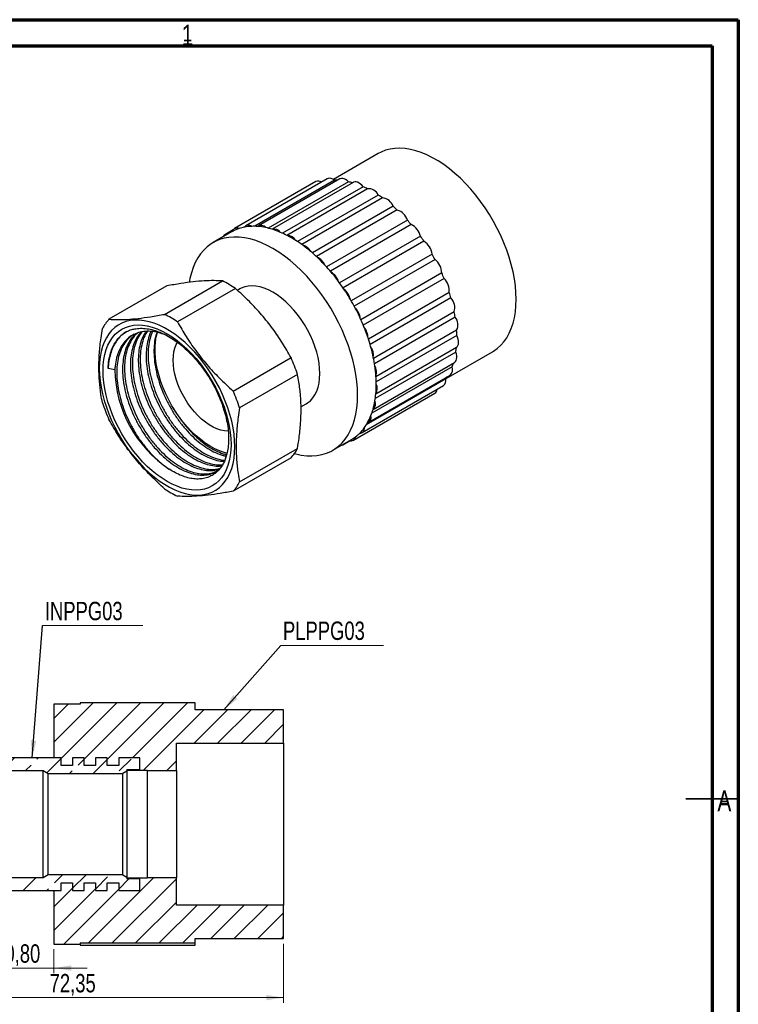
# Model space of a CAD drawing. Header units: millimetres. Extents: x 0 to 420, y 0 to 297.
# Tile 5 of 5: x 283 to 420, y 109 to 297. Entities that reach past the tile are written whole.
import ezdxf

# ---------------------------------------------------------------- set-up
doc = ezdxf.new("R2010")
doc.units = ezdxf.units.MM
doc.layers.add('ОСЕВЫЕ', color=7, linetype='Continuous')
doc.styles.add('SLDTEXTSTYLE0', font='TXT', dxfattribs={"width": 0.75})
doc.dimstyles.new('SLDDIMSTYLE0', dxfattribs={"dimtxt": 3.5, "dimasz": 3.302, "dimexe": 0, "dimexo": 0.0625, "dimgap": 0.875, "dimtad": 1, "dimrnd": 1e-09, "dimzin": 12, "dimdsep": 46, "dimtxsty": 'SLDTEXTSTYLE0', "dimsah": 1, "dimcen": 0.09, "dimadec": 0, "dimazin": 3, "dimtfac": 1, "dimtmove": 0, "dimatfit": 0, "dimfxl": 0, "dimfrac": 2, "dimtolj": 1, "dimtzin": 12, "dimarcsym": 0})
doc.dimstyles.new('SLDDIMSTYLE1', dxfattribs={"dimtxt": 3.5, "dimasz": 3.302, "dimexe": 0, "dimexo": 0.0625, "dimgap": 0.875, "dimtad": 1, "dimrnd": 1e-09, "dimzin": 12, "dimdsep": 46, "dimtxsty": 'SLDTEXTSTYLE0', "dimsah": 1, "dimcen": 0.09, "dimadec": 0, "dimazin": 3, "dimtfac": 1, "dimtofl": 0, "dimtmove": 0, "dimatfit": 3, "dimfxl": 0, "dimfrac": 2, "dimtolj": 1, "dimtzin": 12, "dimarcsym": 0})
doc.dimstyles.new('SLDDIMSTYLE2', dxfattribs={"dimtxt": 0.18, "dimasz": 3.302, "dimexe": 0, "dimexo": 0.0625, "dimgap": 0, "dimtad": 0, "dimtih": 1, "dimtoh": 1, "dimdec": 0, "dimrnd": 1e-09, "dimzin": 0, "dimdsep": 46, "dimtxsty": 'Standard', "dimsah": 1, "dimcen": 0.09, "dimadec": 0, "dimazin": 0, "dimtfac": 3.302, "dimtdec": 0, "dimtofl": 0, "dimtmove": 0, "dimatfit": 3, "dimfxl": 0, "dimfrac": 2, "dimtolj": 1, "dimtzin": 0, "dimarcsym": 0})

# ---------------------------------------------------------------- blocks, each defined once
blk = doc.blocks.new('_D')
at = {"color": 7, "linetype": 'Continuous', "lineweight": 0}
for p, q in [((278.7, 124.36), (278.7, 115.21)), ((289.5, 119.79), (289.5, 115.21)), ((278.7, 116.21), (272.35, 116.21)), ((278.7, 116.21), (289.5, 116.21)), ((289.5, 116.21), (295.85, 116.21))]:
    blk.add_line(p, q, dxfattribs=at)
at = {"color": 7, "linetype": 'Continuous', "lineweight": 18}
for points in [[(278.7, 116.21), (275.4, 116.72), (275.4, 115.71)], [(289.5, 116.21), (292.81, 115.71), (292.81, 116.72)]]:
    blk.add_solid(points, dxfattribs=at)
at = {"color": 7, "linetype": 'Continuous', "lineweight": 18, "insert": (278.11, 120.73), "char_height": 3.5, "attachment_point": 1, "style": 'SLDTEXTSTYLE0'}
blk.add_mtext('10,80', dxfattribs=at)
blk = doc.blocks.new('_D_1')
at = {"color": 7, "linetype": 'Continuous', "lineweight": 0}
for p, q in [((260.95, 125.39), (260.95, 109.57)), ((333.3, 120.84), (333.3, 109.57)), ((260.95, 110.57), (333.3, 110.57))]:
    blk.add_line(p, q, dxfattribs=at)
at = {"color": 7, "linetype": 'Continuous', "lineweight": 18}
for points in [[(260.95, 110.57), (264.26, 110.06), (264.26, 111.08)], [(333.3, 110.57), (330, 111.08), (330, 110.06)]]:
    blk.add_solid(points, dxfattribs=at)
at = {"color": 7, "linetype": 'Continuous', "lineweight": 18, "insert": (288.68, 115.08), "char_height": 3.5, "attachment_point": 1, "style": 'SLDTEXTSTYLE0'}
blk.add_mtext('72,35', dxfattribs=at)
blk = doc.blocks.new('SW_NOTE_0_1')
at = {"color": 0, "linetype": 'Continuous', "lineweight": 0}
blk.add_line((19.12, 0), (0, 0), dxfattribs=at)
at = {"color": 0, "linetype": 'Continuous', "lineweight": 0, "insert": (0.43, 4.53), "char_height": 3.5, "attachment_point": 1, "style": 'SLDTEXTSTYLE0'}
blk.add_mtext('INPPG03', dxfattribs=at)
blk = doc.blocks.new('SW_NOTE_0_2')
at = {"color": 0, "linetype": 'Continuous', "lineweight": 0}
blk.add_line((19.53, 0), (0, 0), dxfattribs=at)
at = {"color": 0, "linetype": 'Continuous', "lineweight": 0, "insert": (0.39, 4.57), "char_height": 3.5, "attachment_point": 1, "style": 'SLDTEXTSTYLE0'}
blk.add_mtext('PLPPG03', dxfattribs=at)

msp = doc.modelspace()

# ---------------------------------------------------------------- hatches: boundary and pattern name
at = {"linetype": 'Continuous', "lineweight": 18}
h = msp.add_hatch(dxfattribs=at)
h.set_pattern_fill('ANSI31', style=0)
h.paths.add_polyline_path([(303.404, 153.938), (307.304, 153.938), (307.304, 153.888), (312.854, 153.888), (312.854, 159.063), (333.304, 159.063), (333.304, 165.438), (316.454, 165.438), (316.454, 166.788), (294.504, 166.788), (294.504, 166.488), (289.504, 166.488), (289.504, 156.288), (290.854, 156.288), (290.854, 154.838), (293.054, 154.838), (293.054, 156.288), (295.254, 156.288), (295.254, 154.838), (297.454, 154.838), (297.454, 156.288), (299.654, 156.288), (299.654, 154.838), (301.854, 154.838), (301.854, 156.288), (305.904, 156.288), (305.904, 154.088), (303.404, 154.088)], flags=0)
h = msp.add_hatch(dxfattribs=at)
h.set_pattern_fill('ANSI33', style=0)
h.paths.add_polyline_path([(272.854, 158.763), (272.854, 153.888), (287.454, 153.888), (288.404, 153.288), (302.654, 153.288), (303.404, 153.721), (303.404, 154.088), (305.904, 154.088), (305.904, 156.288), (301.854, 156.288), (301.854, 154.838), (299.654, 154.838), (299.654, 156.288), (297.454, 156.288), (297.454, 154.838), (295.254, 154.838), (295.254, 156.288), (293.054, 156.288), (293.054, 154.838), (290.854, 154.838), (290.854, 156.288), (275.854, 156.288), (275.854, 158.763)], flags=0)
h = msp.add_hatch(dxfattribs=at)
h.set_pattern_fill('ANSI33', style=0)
h.paths.add_polyline_path([(288.404, 133.988), (287.454, 133.388), (272.854, 133.388), (272.854, 128.513), (275.854, 128.513), (275.854, 130.988), (290.854, 130.988), (290.854, 132.438), (293.054, 132.438), (293.054, 130.988), (295.254, 130.988), (295.254, 132.438), (297.454, 132.438), (297.454, 130.988), (299.654, 130.988), (299.654, 132.438), (301.854, 132.438), (301.854, 130.988), (305.904, 130.988), (305.904, 133.188), (303.404, 133.188), (303.404, 133.555), (302.654, 133.988)], flags=0)
h = msp.add_hatch(dxfattribs=at)
h.set_pattern_fill('ANSI31', style=0)
h.paths.add_polyline_path([(312.854, 128.213), (312.854, 133.388), (307.304, 133.388), (307.304, 133.338), (303.404, 133.338), (303.404, 133.188), (305.904, 133.188), (305.904, 130.988), (301.854, 130.988), (301.854, 132.438), (299.654, 132.438), (299.654, 130.988), (297.454, 130.988), (297.454, 132.438), (295.254, 132.438), (295.254, 130.988), (293.054, 130.988), (293.054, 132.438), (290.854, 132.438), (290.854, 130.988), (289.504, 130.988), (289.504, 120.788), (294.504, 120.788), (294.504, 120.988), (316.454, 120.988), (316.454, 121.838), (333.304, 121.838), (333.304, 128.213)], flags=0)

# ---------------------------------------------------------------- linework, layer by layer
at = {"color": 7, "linetype": 'Continuous', "lineweight": 70}
for p, q in [((15, 297), (420, 297)), ((420, 297), (420, 0)), ((20, 292), (415, 292)), ((415, 292), (415, 5))]:
    msp.add_line(p, q, dxfattribs=at)
at = {"color": 7, "linetype": 'Continuous', "lineweight": 25}
for p, q in [((415, 292), (20, 292)), ((415, 5), (415, 292)), ((351.332, 271.471), (342.788, 266.538)), ((341.619, 266.689), (326.098, 257.729)), ((344.012, 266.639), (328.491, 257.679)), ((339.47, 266.127), (323.949, 257.167)), ((342.999, 266.388), (327.792, 257.61)), ((345.66, 266.096), (330.349, 257.257)), ((346.573, 265.977), (331.106, 257.048)), ((348.472, 265.149), (333.111, 256.282)), ((349.291, 264.761), (333.921, 255.888)), ((351.342, 263.577), (335.954, 254.694)), ((352.162, 263.019), (336.768, 254.132)), ((354.179, 261.431), (338.775, 252.539)), ((354.973, 260.721), (339.565, 251.826)), ((325.873, 257.53), (325.684, 257.421)), ((356.893, 258.78), (341.479, 249.882)), ((357.634, 257.94), (342.218, 249.04)), ((323.372, 256.542), (319.836, 254.501)), ((323.69, 256.919), (322.114, 256.01)), ((359.395, 255.709), (343.975, 246.808)), ((360.06, 254.766), (344.64, 245.864)), ((361.605, 252.316), (346.184, 243.414)), ((362.173, 251.301), (346.753, 242.399)), ((363.452, 248.712), (348.033, 239.81)), ((311.022, 246.248), (299.991, 239.88)), ((310.592, 240.828), (321.623, 247.196)), ((363.905, 247.657), (348.487, 238.756)), ((324.103, 245.765), (313.072, 239.397)), ((324.936, 245.667), (324.484, 245.406)), ((364.877, 245.01), (349.463, 236.112)), ((365.201, 243.95), (349.788, 235.052)), ((365.834, 241.332), (350.429, 232.439)), ((366.017, 240.299), (350.616, 231.409)), ((366.293, 237.794), (350.904, 228.91)), ((366.33, 236.823), (350.947, 227.943)), ((366.127, 233.633), (350.776, 224.77)), ((366.238, 234.511), (350.875, 225.642)), ((364.289, 228.607), (373.13, 233.711)), ((323.674, 226.208), (334.705, 232.576)), ((350.346, 222.708), (365.86, 231.664)), ((301.114, 230.244), (299.837, 230.478)), ((335.945, 229.38), (324.914, 223.013)), ((349.518, 220.261), (365.039, 229.221)), ((365.417, 230.83), (350.123, 222.002)), ((348.259, 218.286), (363.78, 227.246)), ((364.221, 228.506), (349.06, 219.754)), ((346.603, 216.844), (362.124, 225.804)), ((336.606, 223.191), (337.585, 223.756)), ((342.684, 214.922), (346.22, 216.963)), ((344.603, 215.981), (345.966, 216.768)), ((324.914, 208.876), (335.945, 215.244)), ((334.705, 213.48), (323.674, 207.112)), ((289.504, 166.488), (289.504, 156.288)), ((294.504, 166.488), (289.504, 166.488)), ((294.504, 166.788), (294.504, 166.488)), ((316.454, 166.788), (294.504, 166.788)), ((316.454, 165.438), (316.454, 166.788)), ((333.304, 165.438), (316.454, 165.438)), ((333.304, 159.063), (333.304, 165.438)), ((312.854, 159.063), (333.304, 159.063)), ((312.854, 153.888), (312.854, 159.063)), ((333.304, 159.063), (333.304, 128.213)), ((290.854, 156.288), (275.854, 156.288)), ((290.854, 156.288), (289.504, 156.288)), ((290.854, 154.838), (290.854, 156.288)), ((293.054, 156.288), (293.054, 154.838)), ((295.254, 156.288), (293.054, 156.288)), ((295.254, 154.838), (295.254, 156.288)), ((297.454, 156.288), (297.454, 154.838)), ((299.654, 156.288), (297.454, 156.288)), ((299.654, 154.838), (299.654, 156.288)), ((305.904, 156.288), (301.854, 156.288)), ((301.854, 156.288), (301.854, 154.838)), ((305.904, 154.088), (305.904, 156.288)), ((293.054, 154.838), (290.854, 154.838)), ((297.454, 154.838), (295.254, 154.838)), ((301.854, 154.838), (299.654, 154.838)), ((303.404, 154.088), (305.904, 154.088)), ((303.404, 154.088), (303.404, 153.721)), ((303.404, 154.088), (303.404, 153.938)), ((303.404, 153.938), (307.304, 153.938)), ((307.304, 153.938), (307.304, 153.888)), ((272.854, 153.888), (287.454, 153.888)), ((287.454, 153.888), (288.404, 153.288)), ((287.454, 133.388), (287.454, 153.888)), ((288.404, 153.288), (302.654, 153.288)), ((288.404, 133.988), (288.404, 153.288)), ((303.404, 153.721), (302.654, 153.288)), ((302.654, 133.988), (302.654, 153.288)), ((303.404, 153.721), (303.404, 133.555)), ((307.304, 153.888), (312.854, 153.888)), ((307.304, 153.888), (307.304, 133.388)), ((312.854, 153.888), (312.854, 133.388)), ((287.454, 133.388), (272.854, 133.388)), ((288.404, 133.988), (287.454, 133.388)), ((302.654, 133.988), (288.404, 133.988)), ((302.654, 133.988), (303.404, 133.555)), ((303.404, 133.555), (303.404, 133.188)), ((303.404, 133.338), (303.404, 133.188)), ((307.304, 133.338), (303.404, 133.338)), ((307.304, 133.388), (307.304, 133.338)), ((312.854, 133.388), (307.304, 133.388)), ((312.854, 128.213), (312.854, 133.388)), ((290.854, 132.438), (293.054, 132.438)), ((290.854, 130.988), (290.854, 132.438)), ((293.054, 132.438), (293.054, 130.988)), ((295.254, 132.438), (297.454, 132.438)), ((295.254, 130.988), (295.254, 132.438)), ((297.454, 132.438), (297.454, 130.988)), ((299.654, 132.438), (301.854, 132.438)), ((299.654, 130.988), (299.654, 132.438)), ((301.854, 132.438), (301.854, 130.988)), ((305.904, 133.188), (303.404, 133.188)), ((305.904, 130.988), (305.904, 133.188)), ((275.854, 130.988), (290.854, 130.988)), ((289.504, 130.988), (289.504, 120.788)), ((289.504, 130.988), (290.854, 130.988)), ((293.054, 130.988), (295.254, 130.988)), ((297.454, 130.988), (299.654, 130.988)), ((301.854, 130.988), (305.904, 130.988)), ((333.304, 128.213), (312.854, 128.213)), ((333.304, 121.838), (333.304, 128.213)), ((289.504, 120.788), (294.504, 120.788)), ((294.504, 120.988), (316.454, 120.988)), ((294.504, 120.988), (294.504, 120.788)), ((294.504, 120.788), (294.504, 120.573)), ((294.504, 120.573), (316.454, 120.573)), ((316.454, 121.838), (333.304, 121.838)), ((316.454, 120.988), (316.454, 121.838)), ((316.454, 120.573), (316.454, 120.996))]:
    msp.add_line(p, q, dxfattribs=at)
at = {"color": 7, "linetype": 'Continuous', "lineweight": 35}
msp.add_line((420.001, 148.5), (409.999, 148.5), dxfattribs=at)
at = {"color": 7, "linetype": 'Continuous', "lineweight": 25, "flags": 128}
for points in [[(377.646, 243.692), (377.609, 244.955), (377.496, 246.256), (377.309, 247.587), (377.049, 248.943), (376.717, 250.317), (376.314, 251.702), (375.842, 253.091), (375.304, 254.477), (374.702, 255.854), (374.04, 257.216), (373.32, 258.555), (372.546, 259.865), (371.722, 261.139), (370.851, 262.372), (369.939, 263.557), (368.989, 264.689), (368.006, 265.762), (366.995, 266.77), (365.961, 267.71), (364.908, 268.576), (363.843, 269.364), (362.769, 270.07), (361.693, 270.691), (360.62, 271.224), (359.555, 271.666), (358.502, 272.016), (357.468, 272.27), (356.457, 272.429), (355.474, 272.491), (354.524, 272.456), (353.611, 272.324), (352.741, 272.097), (351.917, 271.774), (351.332, 271.471)], [(345.66, 266.096), (345.391, 266.338), (345.113, 266.529), (344.834, 266.661), (344.565, 266.731), (344.313, 266.736), (344.087, 266.676), (344.012, 266.639)], [(348.472, 265.149), (348.22, 265.435), (347.951, 265.677), (347.672, 265.867), (347.394, 265.999), (347.124, 266.069), (346.873, 266.074), (346.647, 266.014), (346.573, 265.977)], [(347.417, 225.384), (347.38, 226.679), (347.267, 228.012), (347.08, 229.375), (346.818, 230.764), (346.485, 232.171), (346.08, 233.59), (345.606, 235.014), (345.065, 236.436), (344.46, 237.851), (343.794, 239.251), (343.068, 240.63), (342.288, 241.981), (341.457, 243.298), (340.578, 244.576), (339.655, 245.807), (338.694, 246.986), (337.697, 248.109), (336.671, 249.169), (335.619, 250.161), (334.547, 251.081), (333.46, 251.926), (332.363, 252.689), (331.26, 253.369), (330.157, 253.963), (329.06, 254.466), (327.973, 254.877), (326.901, 255.194), (325.849, 255.416), (324.823, 255.541), (323.827, 255.569), (322.865, 255.5), (321.942, 255.333), (321.063, 255.071), (320.232, 254.714), (319.452, 254.263), (318.727, 253.722), (318.06, 253.091), (317.455, 252.375), (316.914, 251.577), (316.44, 250.7), (316.036, 249.749), (315.702, 248.727), (315.441, 247.64), (315.314, 246.923)], [(323.563, 256.648), (323.45, 256.586), (323.372, 256.542)], [(337.585, 223.756), (337.87, 223.937), (338.398, 224.366), (338.865, 224.884), (339.267, 225.485), (339.601, 226.165), (339.864, 226.918), (340.053, 227.738), (340.167, 228.617), (340.205, 229.548), (340.167, 230.523), (340.053, 231.534), (339.864, 232.572), (339.601, 233.628), (339.267, 234.693), (338.865, 235.759), (338.398, 236.815), (337.87, 237.854), (337.286, 238.866), (336.651, 239.843), (335.969, 240.775), (335.247, 241.656), (334.491, 242.478), (333.708, 243.233), (332.904, 243.916), (332.085, 244.52), (331.26, 245.041), (330.435, 245.473), (329.616, 245.814), (328.812, 246.06), (328.029, 246.209), (327.273, 246.26), (326.551, 246.212), (325.87, 246.066), (325.234, 245.824), (324.936, 245.667)], [(373.13, 233.711), (373.32, 233.824), (374.04, 234.332), (374.702, 234.929), (375.304, 235.611), (375.842, 236.377), (376.314, 237.221), (376.717, 238.141), (377.049, 239.13), (377.309, 240.186), (377.496, 241.301), (377.609, 242.472), (377.646, 243.692)], [(323.995, 215.597), (323.957, 216.762), (323.843, 217.963), (323.655, 219.194), (323.392, 220.447), (323.058, 221.716), (322.653, 222.993), (322.18, 224.271), (321.642, 225.541), (321.042, 226.796), (320.383, 228.03), (319.67, 229.234), (318.906, 230.402), (318.096, 231.528), (317.245, 232.603), (316.358, 233.622), (315.44, 234.58), (314.496, 235.469), (313.532, 236.286), (312.554, 237.026), (311.567, 237.683), (310.577, 238.254), (309.59, 238.737), (308.612, 239.127), (307.648, 239.423), (306.704, 239.623), (305.786, 239.726), (304.899, 239.73), (304.048, 239.638), (303.238, 239.447), (302.475, 239.161), (301.761, 238.78), (301.103, 238.307), (300.503, 237.744), (299.965, 237.095), (299.492, 236.364), (299.087, 235.555), (298.752, 234.672), (298.49, 233.721), (298.301, 232.708), (298.188, 231.638), (298.15, 230.517), (298.188, 229.353), (298.301, 228.152), (298.49, 226.921), (298.752, 225.667), (299.087, 224.398), (299.492, 223.121), (299.965, 221.844), (300.503, 220.574), (301.103, 219.318), (301.761, 218.085), (302.475, 216.88), (303.238, 215.712), (304.048, 214.587), (304.899, 213.512), (305.786, 212.492), (306.704, 211.535), (307.648, 210.645), (308.612, 209.828), (309.59, 209.089), (310.577, 208.432), (311.567, 207.86), (312.554, 207.378), (313.532, 206.988), (314.496, 206.692), (315.44, 206.492), (316.358, 206.389), (317.245, 206.384), (318.096, 206.477), (318.906, 206.667), (319.67, 206.954), (320.383, 207.335), (321.042, 207.808), (321.642, 208.371), (322.18, 209.019), (322.653, 209.751), (323.058, 210.56), (323.392, 211.443), (323.655, 212.393), (323.843, 213.407), (323.957, 214.477), (323.995, 215.597)], [(323.27, 216.016), (323.232, 214.932), (323.12, 213.899), (322.933, 212.922), (322.673, 212.008), (322.341, 211.162), (321.94, 210.389), (321.472, 209.694), (320.94, 209.081), (320.347, 208.555), (319.697, 208.118), (318.994, 207.774), (318.242, 207.523), (317.445, 207.368), (316.61, 207.31), (315.74, 207.349), (314.841, 207.485), (313.92, 207.717), (312.98, 208.044), (312.029, 208.463), (311.072, 208.972), (310.115, 209.568), (309.164, 210.247), (308.225, 211.005), (307.303, 211.837), (306.404, 212.739), (305.535, 213.704), (304.699, 214.727), (303.903, 215.801), (303.15, 216.92), (302.447, 218.077), (301.797, 219.264), (301.204, 220.475), (300.672, 221.702), (300.204, 222.937), (299.803, 224.173), (299.472, 225.402), (299.212, 226.616), (299.025, 227.809), (298.912, 228.972), (298.875, 230.099), (298.912, 231.182), (299.025, 232.216), (299.212, 233.192), (299.472, 234.107), (299.803, 234.953), (300.204, 235.726), (300.672, 236.421), (301.204, 237.033), (301.797, 237.559), (302.447, 237.996), (303.15, 238.341), (303.903, 238.591), (304.699, 238.746), (305.535, 238.804), (306.404, 238.765), (307.303, 238.629), (308.225, 238.397), (309.164, 238.071), (310.115, 237.652), (311.072, 237.143), (312.029, 236.547), (312.98, 235.868), (313.92, 235.11), (314.841, 234.277), (315.74, 233.376), (316.61, 232.411), (317.445, 231.388), (318.242, 230.314), (318.994, 229.195), (319.697, 228.038), (320.347, 226.851), (320.94, 225.64), (321.472, 224.413), (321.94, 223.178), (322.341, 221.942), (322.673, 220.713), (322.933, 219.498), (323.12, 218.306), (323.232, 217.143), (323.27, 216.016)], [(322.52, 214.321), (321.929, 214.481), (321.049, 214.795), (320.158, 215.201), (319.263, 215.697), (318.369, 216.278), (317.483, 216.94), (316.611, 217.68), (315.759, 218.491), (314.933, 219.369), (314.139, 220.306), (313.383, 221.297), (312.67, 222.334), (312.004, 223.411), (311.391, 224.519), (310.834, 225.651), (310.339, 226.798), (309.907, 227.954), (309.543, 229.109), (309.248, 230.256), (309.025, 231.386), (308.876, 232.492), (308.801, 233.566), (308.801, 234.601), (308.876, 235.588), (309.025, 236.522), (309.242, 237.376)], [(366.238, 234.511), (366.412, 234.662), (366.545, 234.869), (366.632, 235.126), (366.67, 235.424), (366.657, 235.754), (366.595, 236.105), (366.484, 236.465), (366.33, 236.823)], [(322.753, 218.558), (322.679, 218.558), (322.004, 218.613), (321.303, 218.764), (320.584, 219.008), (319.854, 219.344), (319.12, 219.768), (318.389, 220.275), (317.67, 220.861), (316.97, 221.52), (316.295, 222.243), (315.653, 223.025), (315.05, 223.858), (314.493, 224.731), (313.987, 225.638), (313.538, 226.568), (313.15, 227.512), (312.826, 228.459), (312.571, 229.402), (312.387, 230.329), (312.276, 231.231), (312.239, 232.099), (312.276, 232.924), (312.387, 233.698), (312.571, 234.413), (312.826, 235.06), (313.056, 235.487)], [(365.86, 231.664), (365.882, 231.678), (366.057, 231.829), (366.189, 232.036), (366.276, 232.293), (366.313, 232.592), (366.3, 232.922), (366.238, 233.272), (366.127, 233.633)], [(335.365, 214.296), (335.619, 214.229), (336.671, 214.007), (337.697, 213.882), (338.694, 213.854), (339.655, 213.923), (340.578, 214.09), (341.457, 214.352), (342.288, 214.709), (343.068, 215.16), (343.794, 215.701), (344.46, 216.332), (345.065, 217.048), (345.606, 217.846), (346.08, 218.723), (346.485, 219.674), (346.818, 220.696), (347.08, 221.783), (347.267, 222.93), (347.38, 224.133), (347.417, 225.384)]]:
    msp.add_lwpolyline(points, dxfattribs=at)
at = {"color": 7, "linetype": 'Continuous', "lineweight": 25}
for centre, radius, start, end in [((342.088, 265.525), 1.255, 43.45241, 111.93595), ((339.924, 265.181), 1.049, 55.93449, 115.60406), ((343.156, 256.333), 10.057, 87.66003, 90.89174), ((342.631, 252.745), 13.69, 73.78618, 77.21642), ((340.945, 248.188), 18.556, 63.26877, 66.06949), ((349.539, 262.822), 1.955, 22.73463, 97.27074), ((338.09, 243.243), 24.272, 54.56577, 56.90742), ((351.894, 260.603), 2.431, 19.93187, 83.67351), ((334.514, 238.685), 30.068, 47.12519, 49.15527), ((354.123, 257.96), 2.888, 16.49683, 72.89464), ((324.393, 256.418), 0.862, 62.19016, 164.49974), ((327.231, 249.842), 7.732, 108.36641, 118.32349), ((327.375, 249.408), 8.189, 100.96658, 108.3639), ((326.592, 256.878), 0.962, 49.13915, 143.71552), ((327.527, 248.582), 9.029, 91.93813, 100.91654), ((327.574, 247.368), 10.244, 85.60084, 91.97211), ((328.998, 256.582), 1.186, 41.07168, 122.55126), ((327.442, 245.773), 11.845, 78.06573, 85.5572), ((327.046, 243.846), 13.812, 72.89128, 78.11132), ((331.005, 235.192), 35.022, 40.50529, 42.33908), ((356.226, 255.019), 3.243, 12.29132, 64.26438), ((322.517, 255.31), 0.803, 82.72019, 157.27443), ((331.474, 255.552), 1.538, 35.9153, 103.70481), ((326.359, 241.643), 16.12, 66.76021, 72.8599), ((325.345, 239.25), 18.719, 62.53802, 66.80024), ((324.04, 236.756), 21.533, 57.48846, 62.51692), ((333.915, 253.862), 1.998, 31.7877, 88.21768), ((328.471, 233.168), 38.267, 34.36081, 36.08941), ((322.466, 234.261), 24.483, 53.95478, 57.51841), ((320.716, 231.868), 27.448, 49.66415, 53.94124), ((336.259, 251.621), 2.512, 27.73784, 75.86754), ((358.207, 251.886), 3.425, 7.22374, 57.23485), ((318.859, 229.665), 30.329, 46.59549, 49.68497), ((317.03, 227.737), 32.986, 42.80388, 46.5876), ((338.479, 248.959), 3, 23.40998, 65.9815), ((327.69, 232.65), 39.204, 28.4071, 30.10804), ((315.319, 226.141), 35.326, 40.02681, 42.81756), ((360.054, 248.644), 3.398, 1.13479, 51.42096), ((313.87, 224.927), 37.216, 36.53226, 40.02344), ((340.576, 246.001), 3.376, 18.65424, 57.90146), ((329.085, 233.316), 37.658, 22.38429, 24.1315), ((313.272, 229.867), 19.237, 55.73455, 64.27083), ((312.763, 224.1), 38.598, 33.90978, 36.54044), ((361.728, 245.355), 3.168, 353.74871, 46.57932), ((312.118, 223.666), 39.376, 30.54815, 33.91044), ((342.557, 242.856), 3.568, 13.34048, 51.11812), ((332.601, 234.587), 33.917, 16.02353, 17.89694), ((311.975, 223.578), 39.544, 27.96329, 30.55185), ((363.153, 242.068), 2.781, 344.64079, 42.57329), ((302.242, 223.499), 19.237, 55.73455, 64.27083), ((312.402, 223.802), 39.061, 24.58771, 27.96804), ((344.41, 239.605), 3.54, 7.28611, 45.26964), ((337.705, 235.809), 28.666, 9.01235, 11.10808), ((364.229, 238.835), 2.311, 333.22438, 39.31492), ((306.058, 234.298), 8.244, 137.38481, 152.41384), ((313.382, 224.25), 37.984, 21.92841, 24.58738), ((314.917, 224.862), 36.331, 18.39018, 21.93784), ((346.096, 236.311), 3.297, 0.21885, 40.10918), ((343.526, 236.442), 22.806, 0.95786, 3.39877), ((316.928, 225.533), 34.211, 15.53471, 18.38576), ((319.356, 226.199), 31.694, 11.66408, 15.55), ((347.54, 233.021), 2.885, 351.74285, 35.47124), ((349.082, 236.223), 17.24, 351.35769, 354.29915), ((304.613, 219.062), 32.987, 18.22744, 24.18392), ((322.076, 226.765), 28.915, 8.46551, 11.65491), ((324.988, 227.188), 25.973, 4.05087, 8.48843), ((348.639, 229.787), 2.383, 341.30916, 31.23013), ((353.554, 235.237), 12.655, 339.62362, 343.05515), ((324.414, 230.707), 23.305, 181.13952, 236.28472), ((327.948, 227.404), 23.005, 0.32097, 4.03566), ((364.091, 230.292), 1.43, 311.4842, 22.10048), ((330.845, 227.409), 20.108, 355.09, 0.35345), ((349.285, 226.675), 1.876, 328.23436, 27.20909), ((363.057, 228.206), 1.202, 306.99281, 14.47059), ((356.5, 233.856), 9.393, 325.28078, 328.12649), ((293.582, 212.695), 32.987, 18.22744, 24.18392), ((333.552, 227.183), 17.392, 350.59023, 355.06661), ((361.572, 226.628), 0.992, 303.80798, 355.00779), ((330.083, 234.298), 32.987, 198.22744, 204.18392), ((335.979, 226.77), 14.93, 344.21284, 350.63244), ((349.385, 223.779), 1.439, 311.89705, 22.94823), ((339.704, 225.537), 11.001, 330.85785, 338.72775), ((348.888, 221.214), 1.118, 292.30928, 17.27631), ((338.044, 226.194), 12.786, 338.68285, 344.17846), ((340.941, 224.856), 9.589, 324.1533, 330.81148), ((342.234, 223.796), 7.913, 307.26305, 314.8317), ((341.768, 224.254), 8.565, 314.88032, 324.18025), ((347.797, 219.11), 0.926, 270.93335, 8.12722), ((344.227, 216.632), 0.751, 280.73859, 319.25603), ((346.175, 217.593), 0.855, 250.77782, 353.68502), ((342.392, 223.592), 7.654, 300.00496, 307.24463), ((328.638, 219.062), 8.244, 317.38481, 332.41384), ((317.607, 212.694), 8.244, 317.38481, 332.41384), ((321.423, 223.493), 19.237, 235.73455, 244.27083)]:
    msp.add_arc(centre, radius, start, end, dxfattribs=at)
for points, knots in [([(321.623, 247.196), (321.094, 247.222), (320.035, 247.275), (318.174, 247.221), (316.063, 247.037), (313.679, 246.72), (311.922, 246.408), (311.022, 246.248)], [0, 0, 0, 0, 0.1944622, 0.3888564, 0.5890003, 0.7891754, 1, 1, 1, 1]), ([(334.705, 232.576), (334.175, 233.51), (333.117, 235.376), (331.255, 238.111), (329.144, 240.754), (326.76, 243.335), (325.004, 244.941), (324.103, 245.765)], [0, 0, 0, 0, 0.1944622, 0.3888564, 0.5890003, 0.7891754, 1, 1, 1, 1]), ([(299.991, 239.88), (300.52, 239.854), (301.579, 239.801), (303.44, 239.856), (305.551, 240.04), (307.935, 240.356), (309.692, 240.668), (310.592, 240.828)], [0, 0, 0, 0, 0.1944622, 0.3888564, 0.5890003, 0.7891754, 1, 1, 1, 1]), ([(313.072, 239.397), (313.602, 238.463), (314.66, 236.596), (316.522, 233.862), (318.633, 231.218), (321.017, 228.638), (322.773, 227.032), (323.674, 226.208)], [0, 0, 0, 0, 0.1944622, 0.3888564, 0.5890003, 0.7891754, 1, 1, 1, 1]), ([(298.751, 223.98), (298.648, 224.514), (298.397, 225.83), (298.142, 228.04), (298.034, 230.655), (298.145, 233.423), (298.407, 235.934), (298.656, 237.516), (298.751, 238.116)], [0, 0, 0, 0, 0.1274343, 0.3135965, 0.4997145, 0.6912352, 0.8828061, 1, 1, 1, 1]), ([(299.837, 230.478), (299.843, 230.619), (299.874, 231.321), (300.022, 232.451), (300.372, 233.78), (300.844, 234.913), (301.506, 235.988), (302.386, 236.954), (303.169, 237.41), (303.561, 237.637)], [0, 0, 0, 0, 0.0410961, 0.2058038, 0.348743, 0.492138, 0.6350772, 0.8175386, 1, 1, 1, 1]), ([(303.411, 237.542), (303.325, 237.5), (302.906, 237.293), (302.263, 236.737), (301.495, 235.876), (300.864, 234.829), (300.369, 233.627), (300.025, 232.286), (299.88, 231.208), (299.843, 230.59), (299.837, 230.478)], [0, 0, 0, 0, 0.0393094, 0.1927234, 0.3456422, 0.5004112, 0.6560609, 0.8115489, 0.9658392, 1, 1, 1, 1]), ([(311.03, 236.773), (310.609, 236.943), (309.689, 237.314), (308.316, 237.582), (306.929, 237.628), (305.634, 237.399), (304.464, 236.907), (303.447, 236.166), (302.593, 235.188), (301.913, 233.986), (301.426, 232.576), (301.188, 231.296), (301.131, 230.488), (301.114, 230.244)], [0, 0, 0, 0, 0.081408, 0.177686, 0.2748774, 0.3729252, 0.4708879, 0.5678291, 0.6642406, 0.7619357, 0.8600625, 0.957675, 1, 1, 1, 1]), ([(304.819, 237.05), (304.484, 236.829), (303.803, 236.381), (302.969, 235.401), (302.287, 234.202), (301.799, 232.793), (301.514, 231.218), (301.435, 229.509), (301.56, 227.688), (301.889, 225.779), (302.417, 223.83), (303.127, 221.89), (304.007, 219.987), (305.042, 218.145), (306.217, 216.4), (307.498, 214.799), (308.861, 213.377), (310.196, 212.205), (311.078, 211.598), (311.478, 211.322)], [0, 0, 0, 0, 0.05703, 0.1160719, 0.1759001, 0.2359925, 0.29577, 0.354764, 0.4142075, 0.4742273, 0.5342482, 0.5936951, 0.6526872, 0.7124624, 0.7725548, 0.832385, 0.8914295, 0.9507924, 1, 1, 1, 1]), ([(305.22, 237.172), (305.135, 237.113), (304.71, 236.816), (304.097, 236.04), (303.408, 234.853), (302.922, 233.44), (302.636, 231.867), (302.558, 230.157), (302.683, 228.336), (303.012, 226.427), (303.539, 224.478), (304.25, 222.538), (305.13, 220.635), (306.165, 218.793), (307.34, 217.048), (308.621, 215.448), (309.983, 214.022), (311.405, 212.787), (312.865, 211.763), (314.328, 210.977), (315.759, 210.447), (317.133, 210.179), (318.433, 210.169), (319.624, 210.441), (320.528, 210.843), (320.969, 211.242), (321.112, 211.372)], [0, 0, 0, 0, 0.0108826, 0.0544372, 0.0985718, 0.1429013, 0.1869986, 0.2305178, 0.2743687, 0.3186447, 0.3629214, 0.4067748, 0.4502927, 0.4943882, 0.5387177, 0.5828538, 0.6264103, 0.6702017, 0.7144562, 0.7587507, 0.80266, 0.8461536, 0.8902066, 0.9345324, 0.978704, 1, 1, 1, 1]), ([(305.404, 237.25), (305.384, 237.235), (305.026, 236.977), (304.475, 236.251), (303.781, 235.07), (303.296, 233.656), (303.01, 232.083), (302.932, 230.373), (303.057, 228.552), (303.386, 226.643), (303.913, 224.694), (304.624, 222.754), (305.504, 220.851), (306.539, 219.009), (307.714, 217.264), (308.995, 215.664), (310.358, 214.238), (311.779, 213.003), (313.239, 211.979), (314.703, 211.193), (316.132, 210.664), (317.509, 210.393), (318.803, 210.392), (319.921, 210.611), (320.534, 210.948), (320.801, 211.095)], [0, 0, 0, 0, 0.0027645, 0.0481207, 0.0940809, 0.140244, 0.1861653, 0.2314847, 0.2771494, 0.3232567, 0.369365, 0.4150322, 0.4603502, 0.5062697, 0.5524328, 0.5983946, 0.6437527, 0.6893554, 0.7354404, 0.7815671, 0.8272927, 0.8725853, 0.9184605, 0.9646198, 1, 1, 1, 1]), ([(303.561, 237.637), (303.812, 237.739), (304.316, 237.941), (305.226, 238.133), (306.285, 238.2), (307.504, 238.083), (308.66, 237.807), (309.728, 237.422), (310.803, 236.931), (311.995, 236.25), (313.288, 235.347), (314.557, 234.294), (315.784, 233.101), (316.954, 231.786), (317.957, 230.493), (318.798, 229.264), (319.497, 228.13), (320.139, 226.966), (320.719, 225.783), (321.233, 224.59), (321.73, 223.255), (322.178, 221.781), (322.536, 220.192), (322.758, 218.646), (322.835, 217.164), (322.772, 215.764), (322.586, 214.58), (322.317, 213.598), (322.006, 212.791), (321.623, 212.062), (321.175, 211.415), (320.662, 210.853), (320.026, 210.325), (319.24, 209.877), (318.29, 209.558), (317.262, 209.413), (316.165, 209.451), (315.016, 209.664), (313.841, 210.051), (312.656, 210.592), (311.871, 211.079), (311.478, 211.322)], [0, 0, 0, 0, 0.022235, 0.0444701, 0.074058, 0.1037398, 0.133326, 0.1551749, 0.1770238, 0.2062782, 0.2356259, 0.2648803, 0.2941447, 0.3235039, 0.3527671, 0.3742123, 0.3956574, 0.417068, 0.4384786, 0.459646, 0.4808134, 0.5094049, 0.5380875, 0.566679, 0.5952768, 0.6239661, 0.6525617, 0.6735751, 0.6945886, 0.7155082, 0.7364278, 0.7572224, 0.7780166, 0.8059452, 0.8339629, 0.8618915, 0.8898235, 0.9178442, 0.9457738, 0.9728869, 1, 1, 1, 1]), ([(306.098, 237.433), (305.933, 237.256), (305.474, 236.765), (304.912, 235.707), (304.417, 234.307), (304.133, 232.73), (304.055, 231.021), (304.179, 229.2), (304.508, 227.291), (305.036, 225.342), (305.746, 223.402), (306.626, 221.499), (307.661, 219.657), (308.836, 217.912), (310.118, 216.312), (311.48, 214.886), (312.901, 213.651), (314.361, 212.627), (315.825, 211.841), (317.256, 211.311), (318.629, 211.045), (319.92, 211.023), (320.687, 211.23), (321.065, 211.332)], [0, 0, 0, 0, 0.0272973, 0.0761585, 0.1252355, 0.1740554, 0.2222353, 0.2707824, 0.3198001, 0.3688188, 0.4173686, 0.4655471, 0.514365, 0.563442, 0.6123049, 0.6605261, 0.7090073, 0.7580012, 0.8070395, 0.8556513, 0.9038029, 0.9525737, 1, 1, 1, 1]), ([(306.317, 237.471), (306.207, 237.351), (305.803, 236.913), (305.288, 235.92), (304.79, 234.524), (304.508, 232.946), (304.429, 231.237), (304.554, 229.416), (304.883, 227.507), (305.41, 225.558), (306.12, 223.618), (307, 221.715), (308.036, 219.873), (309.21, 218.128), (310.492, 216.528), (311.854, 215.102), (313.276, 213.867), (314.735, 212.843), (316.199, 212.057), (317.63, 211.526), (319.002, 211.263), (320.213, 211.234), (320.908, 211.418), (321.212, 211.499)], [0, 0, 0, 0, 0.0187982, 0.0685627, 0.1185471, 0.1682696, 0.2173403, 0.266785, 0.316709, 0.3666339, 0.4160814, 0.4651506, 0.5148712, 0.5648555, 0.6146218, 0.6637346, 0.7131122, 0.7630119, 0.8129568, 0.8624674, 0.9115092, 0.9611818, 1, 1, 1, 1]), ([(307.021, 237.58), (306.815, 237.247), (306.37, 236.525), (305.918, 235.166), (305.629, 233.595), (305.552, 231.885), (305.676, 230.064), (306.005, 228.155), (306.533, 226.206), (307.243, 224.266), (308.123, 222.363), (309.158, 220.521), (310.333, 218.776), (311.614, 217.176), (312.977, 215.75), (314.398, 214.515), (315.858, 213.491), (317.321, 212.706), (318.754, 212.171), (320.12, 211.923), (321.056, 211.862), (321.496, 211.963), (321.541, 211.974)], [0, 0, 0, 0, 0.0454712, 0.0985831, 0.1514167, 0.2035577, 0.2560961, 0.3091438, 0.3621924, 0.4147338, 0.4668732, 0.5197047, 0.5728165, 0.6256967, 0.6778823, 0.7303494, 0.7833713, 0.8364413, 0.8890497, 0.94116, 0.9939405, 1, 1, 1, 1]), ([(307.269, 237.573), (307.109, 237.31), (306.71, 236.657), (306.293, 235.38), (306.003, 233.812), (305.926, 232.101), (306.05, 230.28), (306.379, 228.371), (306.907, 226.422), (307.617, 224.482), (308.497, 222.579), (309.532, 220.737), (310.707, 218.992), (311.989, 217.392), (313.351, 215.966), (314.772, 214.731), (316.232, 213.707), (317.696, 212.92), (319.125, 212.395), (320.463, 212.116), (321.27, 212.146), (321.656, 212.16)], [0, 0, 0, 0, 0.0364115, 0.090655, 0.1446142, 0.1978662, 0.251524, 0.3057019, 0.3598808, 0.4135416, 0.4667919, 0.5207491, 0.5749925, 0.6289993, 0.6822969, 0.7358818, 0.7900335, 0.8442341, 0.8979634, 0.951184, 1, 1, 1, 1]), ([(308.013, 237.551), (307.986, 237.504), (307.729, 237.058), (307.423, 236.02), (307.123, 234.462), (307.049, 232.748), (307.173, 230.928), (307.502, 229.019), (308.029, 227.07), (308.74, 225.13), (309.62, 223.227), (310.655, 221.385), (311.83, 219.64), (313.111, 218.04), (314.473, 216.614), (315.895, 215.379), (317.354, 214.356), (318.82, 213.566), (320.244, 213.052), (321.313, 212.801), (321.867, 212.81), (321.997, 212.812)], [0, 0, 0, 0, 0.0067481, 0.0646137, 0.1221761, 0.1789839, 0.2362247, 0.2940203, 0.351817, 0.4090609, 0.4658671, 0.5234272, 0.5812927, 0.6389058, 0.6957622, 0.7529254, 0.8106929, 0.8685128, 0.9258298, 0.9826042, 1, 1, 1, 1]), ([(308.279, 237.543), (308.112, 237.113), (307.77, 236.228), (307.503, 234.672), (307.422, 232.966), (307.547, 231.144), (307.876, 229.235), (308.403, 227.286), (309.114, 225.346), (309.994, 223.443), (311.029, 221.601), (312.204, 219.856), (313.485, 218.256), (314.848, 216.83), (316.269, 215.595), (317.728, 214.572), (319.194, 213.78), (320.617, 213.273), (321.587, 213.029), (322.047, 213.03), (322.081, 213.03)], [0, 0, 0, 0, 0.0557401, 0.1146585, 0.1728046, 0.2313938, 0.290551, 0.3497093, 0.4083018, 0.4664462, 0.5253623, 0.584591, 0.6435613, 0.7017572, 0.760267, 0.8193954, 0.8785774, 0.9372448, 0.9953566, 1, 1, 1, 1]), ([(309.119, 237.378), (309.057, 237.21), (308.825, 236.581), (308.631, 235.315), (308.543, 233.615), (308.67, 231.791), (308.998, 229.883), (309.526, 227.934), (310.236, 225.994), (311.116, 224.091), (312.152, 222.249), (313.326, 220.504), (314.608, 218.904), (315.97, 217.478), (317.391, 216.244), (318.852, 215.217), (320.313, 214.442), (321.496, 213.972), (322.157, 213.859), (322.364, 213.823)], [0, 0, 0, 0, 0.0231611, 0.0865391, 0.1490862, 0.2121101, 0.2757448, 0.3393807, 0.4024081, 0.4649534, 0.5283288, 0.5920405, 0.6554743, 0.718075, 0.7810133, 0.8446172, 0.9082787, 0.9713865, 1, 1, 1, 1]), ([(335.945, 215.244), (336.047, 215.897), (336.299, 217.503), (336.554, 220.008), (336.662, 222.748), (336.55, 225.387), (336.288, 227.595), (336.039, 228.889), (335.945, 229.38)], [0, 0, 0, 0, 0.1274343, 0.3135965, 0.4997145, 0.6912352, 0.8828061, 1, 1, 1, 1]), ([(312.219, 223.067), (312.327, 222.872), (312.776, 222.057), (313.707, 220.724), (314.98, 219.119), (316.345, 217.694), (317.765, 216.46), (319.226, 215.431), (320.686, 214.662), (321.768, 214.219), (322.331, 214.117), (322.439, 214.098)], [0, 0, 0, 0, 0.0418801, 0.1751858, 0.3079101, 0.4388913, 0.5705789, 0.703659, 0.8368596, 0.9689018, 1, 1, 1, 1]), ([(324.914, 223.013), (324.819, 222.412), (324.574, 220.858), (324.316, 218.401), (324.197, 215.655), (324.297, 213.009), (324.555, 210.749), (324.811, 209.411), (324.914, 208.876)], [0, 0, 0, 0, 0.1171939, 0.3033654, 0.489491, 0.6810042, 0.8725657, 1, 1, 1, 1]), ([(310.592, 207.596), (309.761, 208.355), (308.099, 209.873), (305.777, 212.342), (303.647, 214.974), (301.686, 217.799), (300.565, 219.772), (299.991, 220.784)], [0, 0, 0, 0, 0.1944622, 0.3888564, 0.5890003, 0.7891754, 1, 1, 1, 1]), ([(323.674, 207.112), (322.843, 206.964), (321.18, 206.668), (318.858, 206.348), (316.729, 206.153), (314.767, 206.081), (313.647, 206.136), (313.072, 206.164)], [0, 0, 0, 0, 0.1944622, 0.3888564, 0.5890003, 0.7891754, 1, 1, 1, 1])]:
    msp.add_open_spline(points, degree=3, knots=knots, dxfattribs=at)
at = {"layer": 'ОСЕВЫЕ', "lineweight": 18}
for p, q in [((0, 297), (420, 297)), ((420, 297), (420, 0))]:
    msp.add_line(p, q, dxfattribs=at)

# ---------------------------------------------------------------- block references
at = {"color": 7, "linetype": 'Continuous', "lineweight": 0}
for name, p in [('SW_NOTE_0_1', (287.342, 181.493)), ('SW_NOTE_0_2', (332.783, 177.693))]:
    msp.add_blockref(name, p, dxfattribs=at)

# ---------------------------------------------------------------- texts
at = {"color": 7, "linetype": 'Continuous', "lineweight": 0, "attachment_point": 2, "style": 'SLDTEXTSTYLE0'}
for s, insert, char_height in [('1', (314.96, 296.06), 3.969), ('1', (314.968, 296.019), 3.175), ('A', (417.34, 150.06), 3.969), ('A', (417.372, 150.019), 3.175)]:
    msp.add_mtext(s, dxfattribs=dict(at, insert=insert, char_height=char_height))

# ---------------------------------------------------------------- dimensions: what is measured, and where the dimension line sits
at = {"color": 7, "linetype": 'Continuous', "lineweight": 18}
for base, p1, p2, dimstyle, picture, middle in [((333.304, 110.573), (260.954, 126.388), (333.304, 121.838), 'SLDDIMSTYLE1', '_D_1', (294.498, 110.573)), ((289.504, 116.215), (278.704, 125.363), (289.504, 120.788), 'SLDDIMSTYLE0', '_D', (283.925, 116.215))]:
    dim = msp.add_linear_dim(base=base, p1=p1, p2=p2, dimstyle=dimstyle, dxfattribs=at)
    dim.commit()
    dim.dimension.update_dxf_attribs({"geometry": picture, "text_midpoint": middle, "dimtype": 160})

# ---------------------------------------------------------------- leaders
at = {"color": 7, "linetype": 'Continuous', "lineweight": 0}
for points in [[(285.35, 156.288), (287.342, 181.493)], [(321.888, 165.438), (332.783, 177.693)]]:
    msp.add_leader(points, dimstyle='SLDDIMSTYLE2', dxfattribs=at)

doc.saveas('drawing.dxf')
